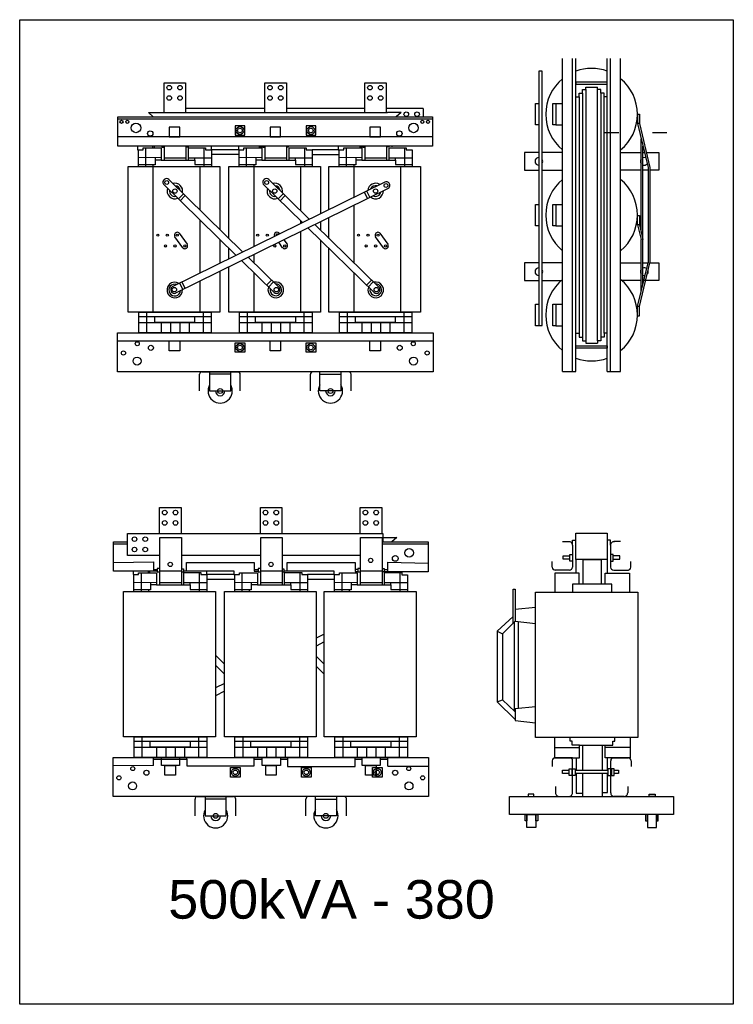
# Model space of a CAD drawing. Header units: millimetres. Extents: x 18098 to 54149, y 8095 to 18524.
# Tile 11 of 17: x 36333 to 39441, y 8822 to 13110. Entities that reach past the tile are written whole.
import ezdxf

# ---------------------------------------------------------------- set-up
doc = ezdxf.new("R2010")
doc.units = ezdxf.units.MM
for name, color, linetype in [('BOBINA', 2, 'Continuous'), ('CULATRA', 1, 'Continuous'), ('DETALHE', 3, 'Continuous'), ('L1', 1, 'Continuous'), ('L2', 2, 'Continuous')]:
    doc.layers.add(name, color=color, linetype=linetype)
doc.styles.get("Standard").update_dxf_attribs({"font": 'arial.ttf'})

msp = doc.modelspace()

# ---------------------------------------------------------------- linework, layer by layer
at = {"layer": 'BOBINA'}
for points in [[(37204.9, 12014.3), (37204.9, 11836.9), (36805.3, 11836.9), (36805.3, 12470.8), (37204.9, 12470.8), (37204.9, 12196.3)], [(37244.3, 12157.7), (37244.3, 12470.8), (37643.9, 12470.8), (37643.9, 12265.4)], [(37679.6, 12283), (37679.6, 12470.8), (38079.2, 12470.8), (38079.2, 11836.9), (37679.6, 11836.9), (37679.6, 12016.1)], [(37643.9, 12230.8), (37643.9, 12192.6)], [(37679.6, 12157.7), (37679.6, 12248.4)], [(37204.9, 12152.8), (37204.9, 12110.6)], [(37643.9, 12149.2), (37643.9, 12033.7)], [(37204.9, 12110.6), (37204.9, 12048.9)], [(37244.3, 12068.3), (37244.3, 12114.3)], [(37679.6, 12016.1), (37679.6, 12114.3)], [(37643.9, 12033.7), (37643.9, 11836.9), (37244.3, 11836.9), (37244.3, 12033.7)]]:
    msp.add_lwpolyline(points, dxfattribs=at)
for points in [[(36785.6, 10620.2), (37185.2, 10620.2), (37185.2, 9986.4), (36785.6, 9986.4)], [(37224.6, 10620.2), (37624.2, 10620.2), (37624.2, 9986.4), (37224.6, 9986.4)], [(37659.8, 10620.2), (38059.4, 10620.2), (38059.4, 9986.4), (37659.8, 9986.4)], [(38580.4, 10616.8), (39025.8, 10616.8), (39025.8, 9984.2), (38580.4, 9984.2)]]:
    msp.add_lwpolyline(points, close=True, dxfattribs=at)
at = {"layer": 'CULATRA'}
for p, q in [((36893.4, 12705.9), (36914.7, 12687.1)), ((37401.2, 12723.4), (37055.5, 12723.4)), ((37836.5, 12723.4), (37494.5, 12723.4)), ((38090.4, 12723.4), (37929.7, 12723.4)), ((37994.8, 12705.9), (37934.7, 12705.9)), ((37994.8, 12705.9), (37973.5, 12687.1)), ((38090.4, 12723.4), (38090.4, 12687.1)), ((36760.8, 12558.9), (36760.8, 12687.1)), ((36760.8, 12687.1), (38131.8, 12687.1)), ((36760.8, 12677.7), (38131.8, 12677.7)), ((38131.8, 12687.1), (38131.8, 12558.9)), ((38131.8, 12599.2), (36760.8, 12599.2)), ((38131.8, 12558.9), (36760.8, 12558.9)), ((36846.4, 12558.9), (36846.4, 12543.9)), ((36846.4, 12543.9), (36850.3, 12543.9)), ((36911.9, 12558.9), (36911.9, 12552.1)), ((36918.5, 12558.9), (36918.5, 12552.1)), ((36952, 12558.9), (36952, 12555.5)), ((36952, 12555.5), (36963.5, 12555.5)), ((37066.2, 12554.9), (37056.7, 12554.9)), ((37066.2, 12558.9), (37066.2, 12554.9)), ((37167.9, 12543.9), (37167.9, 12559.9)), ((37285.4, 12543.9), (37167.9, 12543.9)), ((37167.9, 12524.2), (37289.3, 12524.2)), ((37285.4, 12558.9), (37285.4, 12543.9)), ((37285.4, 12543.9), (37289.3, 12543.9)), ((37374.6, 12558.9), (37374.6, 12558)), ((37374.6, 12558), (37391, 12558)), ((37391, 12558.9), (37391, 12555.5)), ((37391, 12555.5), (37402.5, 12555.5)), ((37502.9, 12554.5), (37495.7, 12554.5)), ((37502.9, 12558.9), (37502.9, 12554.5)), ((37720.6, 12543.9), (37606.9, 12543.9)), ((37606.9, 12523.2), (37724.6, 12523.2)), ((37720.6, 12559.9), (37720.6, 12543.9)), ((37720.6, 12543.9), (37724.6, 12543.9)), ((37813.3, 12558.9), (37813.3, 12557.4)), ((37813.3, 12557.4), (37826.3, 12557.4)), ((37826.3, 12558.9), (37826.3, 12555.5)), ((37826.3, 12555.5), (37837.8, 12555.5)), ((37940.8, 12555.7), (37930.9, 12555.7)), ((37940.8, 12558.9), (37940.8, 12555.7)), ((37955.7, 12556), (37955.7, 12558.9)), ((36913.5, 12470.8), (36913.5, 11836.9)), ((37117.7, 12470.8), (37117.7, 12281.7)), ((37352.5, 12470.8), (37352.5, 12177.4)), ((37556.7, 12470.8), (37556.7, 12278)), ((37787.8, 12470.8), (37787.8, 12336.4)), ((37992, 12470.8), (37992, 11836.9)), ((36958.6, 12394.1), (37275.5, 12083.7)), ((36983.1, 12413.5), (37305, 12098.3)), ((37922.9, 12403), (36997.4, 11946.6)), ((37393.9, 12394.1), (37565, 12226.5)), ((37418.4, 12413.5), (37594.5, 12241)), ((37940.2, 12377), (37011.8, 11919.1)), ((37045.8, 12352.1), (37024.1, 12329.9)), ((37481.1, 12352.1), (37459.4, 12329.9)), ((37833.6, 12358.9), (37847.4, 12331.1)), ((37844.2, 12364.2), (37858, 12336.3)), ((37054.3, 12343.8), (37032.6, 12321.6)), ((37489.6, 12343.8), (37467.8, 12321.6)), ((37787.8, 12301.8), (37787.8, 12051.7)), ((37117.7, 12238.2), (37117.7, 12025.2)), ((37556.7, 12234.6), (37556.7, 12222.4)), ((37027.9, 12180.3), (37062.3, 12131.9)), ((37463.1, 12180.3), (37465.3, 12177.3)), ((37556.7, 12187.8), (37556.7, 12028.9)), ((37588.5, 12203.5), (37876.4, 11921.4)), ((37618, 12218), (37898.6, 11943.1)), ((37902.1, 12180.3), (37936.6, 12131.9)), ((37043, 12116.9), (37009.1, 12164.7)), ((37352.5, 12177.4), (37352.5, 12121.7)), ((37478.2, 12116.9), (37461.3, 12140.8)), ((37483.5, 12151.7), (37497.6, 12131.9)), ((37917.2, 12116.9), (37883.3, 12164.7)), ((37299, 12060.7), (37441.2, 11921.4)), ((37328.5, 12075.2), (37463.3, 11943.1)), ((37331.5, 12076.7), (37331.5, 12072.3)), ((37352.5, 12087.1), (37352.5, 12051.7)), ((37117.7, 12025.2), (37117.7, 12005.9)), ((37352.5, 12008.3), (37352.5, 11836.9)), ((37556.7, 12028.9), (37556.7, 11836.9)), ((37787.8, 12008.3), (37787.8, 11962.7)), ((37039.5, 11967.6), (37053.4, 11939.8)), ((37117.7, 11971.3), (37117.7, 11836.9)), ((37429.7, 11976.1), (37408, 11953.9)), ((37438, 11968), (37416.2, 11945.8)), ((37865, 11976.1), (37843.3, 11953.9)), ((37873.2, 11968), (37851.5, 11945.8)), ((37029.2, 11962.4), (37043.1, 11934.6)), ((37787.8, 11962.7), (37787.8, 11836.9)), ((36759.4, 11710.9), (38133.3, 11710.9)), ((37160.4, 11577), (37160.4, 11493.1)), ((37252, 11565.5), (37160.4, 11565.5)), ((37252, 11493.1), (37252, 11577)), ((37640.8, 11493.1), (37640.8, 11577)), ((37640.8, 11565.5), (37732.3, 11565.5)), ((37732.3, 11577), (37732.3, 11493.1)), ((37160.4, 11493.1), (37252, 11493.1)), ((37732.3, 11493.1), (37640.8, 11493.1)), ((37915, 10872.9), (37915, 10836.6)), ((37915, 10855.4), (37975, 10855.4)), ((37975, 10855.4), (37953.8, 10836.6)), ((36741.1, 10708.4), (36741.1, 10836.6)), ((36741.1, 10836.6), (36802.3, 10836.6)), ((36741.1, 10827.2), (36802.3, 10827.2)), ((37911.2, 10836.6), (38112.1, 10836.6)), ((37911.2, 10827.2), (38112.1, 10827.2)), ((38112.1, 10836.6), (38112.1, 10705.4)), ((37037, 10778), (37382.8, 10778)), ((37475.9, 10778), (37818, 10778)), ((36741.1, 10745.6), (36915.6, 10748.6)), ((36915.6, 10748.6), (36915.6, 10708.4)), ((37059.5, 10709.4), (37059.5, 10745.6)), ((37059.5, 10745.6), (37354.9, 10745.6)), ((37354.9, 10745.6), (37354.9, 10707.5)), ((37498.7, 10709.4), (37498.7, 10745.3)), ((37498.7, 10745.3), (37793.6, 10745.3)), ((37793.6, 10745.3), (37793.6, 10706.9)), ((37935.9, 10705.4), (37935.9, 10746.8)), ((37935.9, 10746.8), (38112.1, 10742.6)), ((36932.3, 10708.4), (36741.1, 10708.4)), ((36826.7, 10708.4), (36826.7, 10693.4)), ((36826.7, 10693.4), (36830.6, 10693.4)), ((36892.2, 10708.4), (36892.2, 10701.6)), ((36898.8, 10708.4), (36898.8, 10701.6)), ((36915.6, 10715.1), (36932.3, 10715.1)), ((36943.8, 10720.1), (36932.3, 10720.1)), ((36932.3, 10720.1), (36932.3, 10704.9)), ((36932.3, 10704.9), (36943.8, 10704.9)), ((37037, 10718.8), (37046.5, 10718.8)), ((37046.5, 10704.4), (37037, 10704.4)), ((37046.5, 10718.8), (37046.5, 10704.4)), ((37046.5, 10709.4), (37265.6, 10709.4)), ((37148.2, 10693.4), (37148.2, 10709.4)), ((37265.6, 10693.4), (37148.2, 10693.4)), ((37265.6, 10709.4), (37265.6, 10693.4)), ((37265.6, 10693.4), (37269.6, 10693.4)), ((37354.9, 10715), (37371.3, 10715)), ((37354.9, 10707.5), (37371.3, 10707.5)), ((37382.8, 10720.1), (37371.3, 10720.1)), ((37371.3, 10720.1), (37371.3, 10704.9)), ((37371.3, 10704.9), (37382.8, 10704.9)), ((37475.9, 10718.2), (37483.2, 10718.2)), ((37483.2, 10704), (37475.9, 10704)), ((37483.2, 10718.2), (37483.2, 10704)), ((37483.2, 10709.4), (37700.9, 10709.4)), ((37700.9, 10693.4), (37587.2, 10693.4)), ((37700.9, 10709.4), (37700.9, 10693.4)), ((37700.9, 10693.4), (37704.9, 10693.4)), ((37806.5, 10715.6), (37793.6, 10715.6)), ((37793.6, 10706.9), (37806.5, 10706.9)), ((37818, 10720.1), (37806.5, 10720.1)), ((37806.5, 10720.1), (37806.5, 10704.9)), ((37806.5, 10704.9), (37818, 10704.9)), ((37911.2, 10719.7), (37921.1, 10719.7)), ((37921.1, 10705.2), (37911.2, 10705.2)), ((37921.1, 10719.7), (37921.1, 10705.2)), ((37921.1, 10715.2), (37935.9, 10715.2)), ((38112.1, 10705.4), (37921.8, 10705.4)), ((37148.2, 10673.7), (37269.6, 10673.7)), ((37587.2, 10672.7), (37704.9, 10672.7)), ((38663.1, 9984.2), (38663.1, 9895.1)), ((38730.8, 9968.5), (38730.8, 9984.2)), ((38739.6, 9968.5), (38730.8, 9968.5)), ((38739.6, 9949.9), (38739.6, 9968.5)), ((38771.9, 9949.9), (38739.6, 9949.9)), ((38771.9, 9895.1), (38771.9, 9949.9)), ((38771.9, 9949.9), (38883.6, 9949.9)), ((38784.8, 9949.9), (38784.8, 9840.9)), ((38870.4, 9949.9), (38870.4, 9840.9)), ((38883.6, 9895.1), (38883.6, 9949.9)), ((38883.6, 9949.9), (38915.9, 9949.9)), ((38915.9, 9949.9), (38915.9, 9968.5)), ((38915.9, 9968.5), (38924.7, 9968.5)), ((38924.7, 9968.5), (38924.7, 9984.2)), ((38992.4, 9984.2), (38992.4, 9895.1)), ((38663.1, 9939.6), (38771.9, 9939.6)), ((38992.4, 9939.6), (38883.6, 9939.6)), ((36916.3, 9862), (36916.3, 9896.3)), ((36916.3, 9888.7), (36950.4, 9888.7)), ((36950.4, 9888.7), (37061, 9888.7)), ((37061, 9888.7), (37061, 9896.3)), ((37061, 9888.7), (37061, 9860.9)), ((37354.1, 9860.9), (37354.1, 9896.3)), ((37354.1, 9889), (37389.4, 9889)), ((37468.4, 9889.4), (37500.1, 9889.4)), ((37500.1, 9896.3), (37500.1, 9857.8)), ((37794.2, 9857.8), (37794.2, 9896.3)), ((37794.2, 9888.8), (37824.7, 9888.8)), ((37903.7, 9889.6), (37936.2, 9889.6)), ((37936.2, 9859.4), (37936.2, 9896.3)), ((38756.2, 9895.1), (38756.2, 9840.9)), ((38893.9, 9840.9), (38893.9, 9895.1)), ((36916.3, 9862), (36739.7, 9860.4)), ((37061, 9860.9), (37354.1, 9860.9)), ((37500.1, 9857.8), (37794.2, 9857.8)), ((37936.2, 9859.4), (38113.6, 9859.4)), ((38756.2, 9826.6), (38756.2, 9741.6)), ((38784.8, 9826.6), (38784.8, 9726.8)), ((38870.4, 9826.6), (38870.4, 9726.8)), ((38893.9, 9743.9), (38893.9, 9826.6)), ((38756.2, 9741.6), (38784.8, 9741.6)), ((38870.4, 9743.9), (38893.9, 9743.9)), ((37140.7, 9726.4), (37140.7, 9642.6)), ((37232.3, 9715), (37140.7, 9715)), ((37232.3, 9642.6), (37232.3, 9726.4)), ((37621.1, 9642.6), (37621.1, 9726.4)), ((37621.1, 9715), (37712.6, 9715)), ((37712.6, 9726.4), (37712.6, 9642.6)), ((37140.7, 9642.6), (37232.3, 9642.6)), ((37712.6, 9642.6), (37621.1, 9642.6))]:
    msp.add_line(p, q, dxfattribs=at)
for points in [[(37271.1, 12607), (37313.3, 12607), (37313.3, 12648.3), (37271.1, 12648.3)], [(37580.1, 12607), (37622.3, 12607), (37622.3, 12648.3), (37580.1, 12648.3)], [(36759.4, 11746.9), (38133.3, 11746.9), (38133.3, 11577), (36759.4, 11577)], [(37271.1, 11703), (37313.3, 11703), (37313.3, 11661.8), (37271.1, 11661.8)], [(37580.1, 11703), (37622.3, 11703), (37622.3, 11661.8), (37580.1, 11661.8)], [(36739.7, 9896.3), (38113.6, 9896.3), (38113.6, 9726.4), (36739.7, 9726.4)], [(37251.4, 9852.5), (37293.6, 9852.5), (37293.6, 9811.3), (37251.4, 9811.3)], [(37560.4, 9852.5), (37602.6, 9852.5), (37602.6, 9811.3), (37560.4, 9811.3)], [(37869.3, 9852.5), (37911.5, 9852.5), (37911.5, 9811.3), (37869.3, 9811.3)], [(38547.1, 9726.8), (38573.1, 9726.8), (38573.1, 9736.5), (38547.1, 9736.5)], [(39101.5, 9726.8), (39075.6, 9726.8), (39075.6, 9736.5), (39101.5, 9736.5)], [(38467.2, 9726.8), (39181.4, 9726.8), (39181.4, 9648.9), (38467.2, 9648.9)], [(38534.1, 9648.9), (38542.2, 9648.9), (38542.2, 9620.3), (38534.1, 9620.3)], [(38542.2, 9648.9), (38581.6, 9648.9), (38581.6, 9591.7), (38542.2, 9591.7)], [(38581.6, 9648.9), (38589.7, 9648.9), (38589.7, 9620.3), (38581.6, 9620.3)], [(39067, 9648.9), (39059, 9648.9), (39059, 9620.3), (39067, 9620.3)], [(39106.5, 9648.9), (39067, 9648.9), (39067, 9591.7), (39106.5, 9591.7)], [(39114.5, 9648.9), (39106.5, 9648.9), (39106.5, 9620.3), (39114.5, 9620.3)]]:
    msp.add_lwpolyline(points, close=True, dxfattribs=at)
for points in [[(38594.3, 12532), (38531.9, 12532), (38531.9, 12454.2), (38594.3, 12454.2)], [(38698, 12532), (38609.2, 12532)], [(38950.2, 12532), (39039.5, 12532)], [(39047.9, 12532), (39054.3, 12532)], [(39062.6, 12532), (39116.4, 12532), (39116.4, 12454.2), (39078.5, 12454.2)], [(38609.2, 12454.2), (38698, 12454.2)], [(39039.5, 12454.2), (38950.2, 12454.2)], [(39070.1, 12454.2), (39047.9, 12454.2)], [(38594.3, 12051.7), (38531.9, 12051.7), (38531.9, 11973.8), (38594.3, 11973.8)], [(38698, 12051.7), (38609.2, 12051.7)], [(38950.2, 12051.7), (39039.5, 12051.7)], [(39047.9, 12051.7), (39070.1, 12051.7)], [(39078.5, 12051.7), (39116.4, 12051.7), (39116.4, 11973.8), (39047.9, 11973.8)], [(38609.2, 11973.8), (38698, 11973.8)], [(39039.5, 11973.8), (38950.2, 11973.8)]]:
    msp.add_lwpolyline(points, dxfattribs=at)
for centre, radius in [((36776.5, 12665.3), 6.69), ((36801.6, 12665.3), 6.69), ((36839.5, 12638.5), 20.6), ((38048.6, 12638.5), 20.6), ((38086.6, 12665.3), 6.69), ((38111.7, 12665.3), 6.69), ((36901.5, 12614.5), 11.6), ((37292.2, 12627.6), 17), ((37292.2, 12627.6), 9.86), ((37601.2, 12627.6), 17), ((37601.2, 12627.6), 9.86), ((37986.7, 12614.5), 11.6), ((36973.3, 12401), 8.38), ((37408.6, 12401), 8.38), ((37928.4, 12388.1), 8.38), ((37008.8, 12363.8), 9.34), ((37444.1, 12363.8), 9.34), ((37883.1, 12363.8), 9.34), ((36934.6, 12171.8), 4.8), ((36975.9, 12171.8), 4.8), ((37019.1, 12171.8), 4.8), ((37369.9, 12171.8), 4.8), ((37411.2, 12171.8), 4.8), ((37808.9, 12171.8), 4.8), ((37850.2, 12171.8), 4.8), ((37893.3, 12171.8), 4.8), ((36967.9, 12124.8), 4.8), ((37009.2, 12124.8), 4.8), ((37052.3, 12124.8), 4.8), ((37444.5, 12124.8), 4.8), ((37487.6, 12124.8), 4.8), ((37842.2, 12124.8), 4.8), ((37883.5, 12124.8), 4.8), ((37926.6, 12124.8), 4.8), ((37006.6, 11934.4), 9.63), ((37450.8, 11934.4), 9.63), ((37886.1, 11934.4), 9.63), ((36845.2, 11698.8), 8.68), ((38047.5, 11698.8), 8.68), ((36784.8, 11658.6), 9.14), ((36904.6, 11681), 11), ((37292.2, 11682.4), 17), ((37292.2, 11682.4), 9.86), ((37601.2, 11682.4), 17), ((37601.2, 11682.4), 9.86), ((37988.1, 11681), 11), ((38107.9, 11658.6), 9.14), ((36844.3, 11623.4), 17.4), ((38048.5, 11623.4), 17.4), ((37206.2, 11493.1), 10.8), ((37686.5, 11493.1), 10.8), ((37861.7, 10755.1), 9.28), ((37969.1, 10763.8), 12.7), ((38029.9, 10787.6), 18.7), ((36988.6, 10737.7), 9.28), ((37427.6, 10737.7), 9.28), ((36825.5, 9848.3), 8.68), ((36884.9, 9830.5), 11), ((37272.5, 9831.9), 17), ((37272.5, 9831.9), 9.86), ((37581.5, 9831.9), 17), ((37581.5, 9831.9), 9.86), ((37890.4, 9831.9), 17), ((37890.4, 9831.9), 9.86), ((37968.4, 9830.5), 11), ((38027.8, 9848.3), 8.68), ((36765.1, 9808.1), 9.14), ((36824.6, 9772.9), 17.4), ((38028.7, 9772.9), 17.4), ((38088.2, 9808.1), 9.14), ((37186.5, 9642.6), 10.8), ((37666.8, 9642.6), 10.8)]:
    msp.add_circle(centre, radius, dxfattribs=at)
for centre, radius, start, end in [((36972.3, 12402), 15.8, 46.642, 210.024), ((37008.8, 12363.8), 33.9, 346.7722, 104.4167), ((37008.8, 12363.8), 33.9, 346.7722, 104.4167), ((37407.6, 12402), 15.8, 46.642, 210.024), ((37444.1, 12363.8), 33.9, 346.7722, 104.4167), ((37444.1, 12363.8), 33.9, 346.7722, 104.4167), ((37883.1, 12363.8), 33.9, 57.4747, 175.1192), ((37883.1, 12363.8), 33.9, 57.4747, 175.1192), ((37929.7, 12388.7), 15.8, 311.8674, 115.2494), ((37008.8, 12363.8), 33.9, 159.0021, 292.1868), ((37008.8, 12363.8), 33.9, 159.0021, 292.1868), ((37008.8, 12363.8), 23.4, 170.7808, 280.4081), ((37008.8, 12363.8), 23.4, 4.2638, 86.9251), ((37444.1, 12363.8), 33.9, 159.0021, 292.1868), ((37444.1, 12363.8), 33.9, 159.0021, 292.1868), ((37444.1, 12363.8), 23.4, 170.7808, 280.4081), ((37444.1, 12363.8), 23.4, 4.2638, 86.9251), ((37883.1, 12363.8), 33.9, 229.7046, 2.8893), ((37883.1, 12363.8), 33.9, 229.7046, 2.8893), ((37883.1, 12363.8), 23.4, 74.9663, 157.6276), ((37883.1, 12363.8), 23.4, 241.4833, 351.1106), ((37019.1, 12171.8), 12.3, 26.9095, 215.3387), ((37454.3, 12171.8), 12.3, 26.9095, 205.7743), ((37893.3, 12171.8), 12.3, 26.9095, 215.3387), ((37454.3, 12171.8), 4.8, 27.4774, 205.0295), ((37052.3, 12124.8), 12.3, 210.637, 35.4323), ((37487.6, 12124.8), 12.3, 210.637, 35.4323), ((37926.6, 12124.8), 12.3, 210.637, 35.4323), ((37008.4, 11932.7), 34.2, 56.8542, 2.7277), ((37448.6, 11933.4), 34.2, 159.3603, 105.2339), ((37883.9, 11933.4), 34.2, 159.3603, 105.2339), ((37008.4, 11932.7), 25.5, 69.111, 353.8189), ((37006.3, 11933.7), 15.6, 124.871, 290.4644), ((37448.6, 11933.4), 25.5, 168.2691, 92.9771), ((37450.9, 11933.7), 15.6, 231.6236, 37.217), ((37883.9, 11933.4), 25.5, 168.2691, 92.9771), ((37886.2, 11933.7), 15.6, 231.6236, 37.217), ((37206.2, 11493.1), 52.8, 150.1435, 29.8565), ((37206.2, 11493.1), 20.8, 180, 0), ((37686.5, 11493.1), 52.8, 150.1435, 29.8565), ((37686.5, 11493.1), 20.8, 180, 0), ((37186.5, 9642.6), 52.8, 150.1435, 29.8565), ((37666.8, 9642.6), 52.8, 150.1435, 29.8565), ((37186.5, 9642.6), 20.8, 180, 0), ((37666.8, 9642.6), 20.8, 180, 0)]:
    msp.add_arc(centre, radius, start, end, dxfattribs=at)
at = {"layer": 'DETALHE'}
for p, q in [((37116.3, 11493.8), (37116.3, 11565.6)), ((37125.6, 11577), (37284.2, 11577)), ((37293.5, 11493.8), (37293.5, 11565.6)), ((37599.2, 11493.8), (37599.2, 11565.6)), ((37767.1, 11577), (37608.5, 11577)), ((37776.4, 11493.8), (37776.4, 11565.6)), ((38698, 10836.7), (38726.6, 10836.7)), ((38741.5, 10820.9), (38741.5, 10725.4)), ((38906.7, 10820.9), (38906.7, 10725.4)), ((38950.2, 10836.7), (38921.6, 10836.7)), ((38652.8, 10725.4), (38652.8, 10750.6)), ((38995.4, 10725.4), (38995.4, 10750.6)), ((38727.2, 10712.9), (38663.1, 10712.9)), ((38921, 10712.9), (38985.1, 10712.9)), ((38652.8, 9882.5), (38652.8, 9857.4)), ((38663.1, 9895.1), (38771.9, 9895.1)), ((38741.5, 9895.1), (38663.1, 9895.1)), ((38741.5, 9742.6), (38741.5, 9882.5)), ((38992.4, 9895.1), (38883.6, 9895.1)), ((38985.5, 9895.1), (38883.6, 9895.1)), ((38907.2, 9895.1), (38985.5, 9895.1)), ((38907.2, 9742.6), (38907.2, 9882.5)), ((38995.8, 9882.5), (38995.8, 9857.4)), ((38667.2, 9770.5), (38667.2, 9742.6)), ((38981.5, 9770.5), (38981.5, 9742.6)), ((37096.6, 9643.3), (37096.6, 9715.1)), ((37105.9, 9726.4), (37264.5, 9726.4)), ((37273.8, 9643.3), (37273.8, 9715.1)), ((37579.5, 9643.3), (37579.5, 9715.1)), ((37747.4, 9726.4), (37588.8, 9726.4)), ((37756.7, 9643.3), (37756.7, 9715.1)), ((38682.1, 9726.8), (38726.6, 9726.8)), ((38966.6, 9726.8), (38922.1, 9726.8))]:
    msp.add_line(p, q, dxfattribs=at)
for centre, radius, start, end in [((37127.8, 11565.6), 11.5, 101.207, 180), ((37282, 11565.6), 11.5, 0, 78.793), ((37610.8, 11565.6), 11.5, 101.207, 180), ((37764.9, 11565.6), 11.5, 0, 78.793), ((38725.6, 10820.9), 15.8, 0, 93.3125), ((38922.6, 10820.9), 15.8, 86.6875, 180), ((38665.5, 10725.4), 12.6, 180, 277.5762), ((38727.2, 10727.3), 14.4, 269.8365, 352.5873), ((38921, 10727.3), 14.4, 187.4127, 270.1635), ((38982.7, 10725.4), 12.6, 262.4238, 0), ((38665.5, 9882.5), 12.6, 82.4238, 180), ((38728.8, 9882.5), 12.6, 0, 97.5762), ((38919.8, 9882.5), 12.6, 82.4238, 180), ((38983.2, 9882.5), 12.6, 0, 97.5762), ((38683, 9742.6), 15.8, 180, 273.3125), ((38725.6, 9742.6), 15.8, 266.6875, 0), ((38923, 9742.6), 15.8, 180, 273.3125), ((38965.7, 9742.6), 15.8, 266.6875, 0), ((37108.1, 9715.1), 11.5, 101.207, 180), ((37262.3, 9715.1), 11.5, 0, 78.793), ((37591.1, 9715.1), 11.5, 101.207, 180), ((37745.2, 9715.1), 11.5, 0, 78.793)]:
    msp.add_arc(centre, radius, start, end, dxfattribs=at)
at = {"layer": 'L1'}
for p, q in [((38698, 11577.8), (38698, 12940.4)), ((38741.5, 11577.8), (38741.5, 12940.4)), ((38755.8, 11577.8), (38755.8, 12940.4)), ((38892.4, 11577.8), (38892.4, 12940.4)), ((38906.7, 11577.8), (38906.7, 12940.4)), ((38950.2, 11577.8), (38950.2, 12940.4)), ((36962.2, 12705.9), (36962.2, 12835.3)), ((36962.2, 12835.3), (37055.5, 12835.3)), ((37055.5, 12835.3), (37055.5, 12705.9)), ((37401.2, 12705.9), (37401.2, 12835.3)), ((37401.2, 12835.3), (37494.5, 12835.3)), ((37494.5, 12835.3), (37494.5, 12705.9)), ((37836.5, 12705.9), (37836.5, 12835.3)), ((37836.5, 12835.3), (37929.7, 12835.3)), ((37929.7, 12835.3), (37929.7, 12705.9)), ((38769.6, 12773.8), (38769.6, 12790.2)), ((38769.6, 12790.2), (38784.3, 12790.2)), ((38784.3, 12790.2), (38784.3, 12806.5)), ((38784.3, 12806.5), (38799, 12806.5)), ((38784.3, 12790.2), (38784.3, 11728)), ((38799, 12806.5), (38799, 12816.8)), ((38799, 12816.8), (38849.2, 12816.8)), ((38799, 12806.5), (38799, 11711.6)), ((38849.2, 12806.5), (38849.2, 12816.8)), ((38863.9, 12806.5), (38849.2, 12806.5)), ((38849.2, 11711.6), (38849.2, 12806.5)), ((38863.9, 12790.2), (38863.9, 12806.5)), ((38878.6, 12790.2), (38863.9, 12790.2)), ((38863.9, 12790.2), (38863.9, 11728)), ((38878.6, 12773.8), (38878.6, 12790.2)), ((38668.7, 12744.6), (38698, 12744.6)), ((38755.5, 12773.8), (38769.6, 12773.8)), ((38769.6, 12773.8), (38769.6, 11744.4)), ((38892.7, 12773.8), (38878.6, 12773.8)), ((38878.6, 11744.4), (38878.6, 12773.8)), ((36893.4, 12705.9), (37934.7, 12705.9)), ((39023.9, 12698), (39023.9, 12657.8)), ((39023.9, 12698), (39032.2, 12698)), ((39032.2, 12698), (39032.2, 12657.8)), ((38668.7, 12651.5), (38698, 12651.5)), ((39023.9, 12657.8), (39070.1, 12466.6)), ((39032.2, 12657.8), (39023.9, 12657.8)), ((39032.2, 12657.8), (39078.5, 12466.4)), ((38880.4, 12619.1), (38942.6, 12619.1)), ((39089.8, 12619.1), (39152.1, 12619.1)), ((39039.5, 12187.1), (39039.5, 12591.7)), ((36850.3, 12470.8), (36850.3, 12543.9)), ((36850.3, 12543.9), (36870.8, 12543.9)), ((36870.8, 12543.9), (36870.8, 12552.1)), ((36870.8, 12552.1), (36949.1, 12552.1)), ((36870.8, 12543.9), (36870.8, 12543.9)), ((36881.1, 12552.1), (36881.1, 12470.8)), ((36949.1, 12552.1), (36949.1, 12543.9)), ((36949.1, 12543.9), (36949.1, 12498.8)), ((36963.5, 12498.8), (36963.5, 12558.9)), ((37056.7, 12558.9), (37056.7, 12498.8)), ((37067.8, 12498.8), (37067.8, 12552.5)), ((37067.8, 12552.5), (37142.2, 12552.5)), ((37134.6, 12552.5), (37134.6, 12470.8)), ((37142.2, 12552.5), (37142.2, 12543.9)), ((37142.2, 12543.9), (37167.9, 12543.9)), ((37167.9, 12543.9), (37167.9, 12470.8)), ((37289.3, 12470.8), (37289.3, 12543.9)), ((37289.3, 12543.9), (37309.8, 12543.9)), ((37309.8, 12543.9), (37309.8, 12552.1)), ((37309.8, 12552.1), (37388.1, 12552.1)), ((37309.8, 12543.9), (37309.8, 12543.9)), ((37320, 12552.1), (37320, 12470.8)), ((37388.1, 12552.1), (37388.1, 12543.9)), ((37388.1, 12543.9), (37388.1, 12498.8)), ((37402.5, 12498.8), (37402.5, 12558.9)), ((37495.7, 12558.9), (37495.7, 12498.8)), ((37506.8, 12495.7), (37506.8, 12552.5)), ((37506.8, 12552.5), (37581.2, 12552.5)), ((37573.6, 12552.5), (37573.6, 12470.8)), ((37581.2, 12552.5), (37581.2, 12543.9)), ((37581.2, 12543.9), (37606.9, 12543.9)), ((37606.9, 12543.9), (37606.9, 12470.8)), ((37724.6, 12470.8), (37724.6, 12543.9)), ((37724.6, 12543.9), (37745.1, 12543.9)), ((37745.1, 12543.9), (37745.1, 12552.1)), ((37745.1, 12552.1), (37823.4, 12552.1)), ((37745.1, 12543.9), (37745.1, 12543.9)), ((37755.3, 12552.1), (37755.3, 12470.8)), ((37823.4, 12552.1), (37823.4, 12543.9)), ((37823.4, 12543.9), (37823.4, 12498.8)), ((37837.8, 12498.8), (37837.8, 12558.9)), ((37930.9, 12558.9), (37930.9, 12498.8)), ((37942.1, 12495.7), (37942.1, 12552.5)), ((37942.1, 12552.5), (38016.5, 12552.5)), ((38008.9, 12552.5), (38008.9, 12470.8)), ((38016.5, 12552.5), (38016.5, 12543.1)), ((38016.5, 12543.1), (38042.2, 12543.1)), ((38042.2, 12543.1), (38042.2, 12470.8)), ((39047.9, 12152.5), (39047.9, 12558.6)), ((36850.3, 12509.2), (36949.1, 12510.8)), ((36922.5, 12510.4), (36922.5, 12477.3)), ((36949.1, 12498.8), (36922.5, 12498.8)), ((36949.1, 12498.8), (37095.5, 12498.8)), ((36963.5, 12509), (37056.7, 12509)), ((37067.8, 12509.1), (37167.9, 12509.1)), ((37095.5, 12498.8), (37095.5, 12509.1)), ((37095.5, 12498.8), (37095.5, 12479)), ((37289.3, 12509.2), (37388.1, 12510.8)), ((37361.5, 12510.4), (37361.5, 12477.3)), ((37388.1, 12498.8), (37361.5, 12498.8)), ((37388.1, 12498.8), (37534.5, 12498.8)), ((37402.5, 12509), (37495.7, 12509)), ((37506.8, 12509.1), (37606.9, 12509.1)), ((37534.5, 12498.8), (37534.5, 12509.1)), ((37534.5, 12498.8), (37534.5, 12479)), ((37724.6, 12509.2), (37823.4, 12510.8)), ((37796.8, 12510.4), (37796.8, 12477.3)), ((37823.4, 12498.8), (37796.8, 12498.8)), ((37823.4, 12498.8), (37969.7, 12498.8)), ((37837.8, 12509), (37930.9, 12509)), ((37942.1, 12509.1), (38042.2, 12509.1)), ((37969.7, 12498.8), (37969.7, 12509.1)), ((37969.7, 12498.8), (37969.7, 12479)), ((36922.5, 12477.3), (36850.3, 12477.3)), ((36913.5, 12477.3), (36913.5, 12470.8)), ((37095.5, 12479), (37167.9, 12479)), ((37361.5, 12477.3), (37289.3, 12477.3)), ((37352.5, 12477.3), (37352.5, 12470.8)), ((37534.5, 12479), (37606.9, 12479)), ((37796.8, 12477.3), (37724.6, 12477.3)), ((37787.8, 12477.3), (37787.8, 12470.8)), ((37969.7, 12479), (38042.2, 12479)), ((39070.1, 12466.6), (39070.1, 12051.5)), ((39078.5, 12466.4), (39078.5, 12051.8)), ((38668.7, 12305.7), (38698, 12305.7)), ((39023.9, 12217.3), (39023.9, 12257.5)), ((39023.9, 12257.5), (39032.2, 12257.5)), ((39032.2, 12257.5), (39032.2, 12217.3)), ((38668.7, 12212.5), (38698, 12212.5)), ((39023.9, 12217.3), (39039.5, 12152.7)), ((39032.2, 12217.3), (39023.9, 12217.3)), ((39032.2, 12217.3), (39047.9, 12152.5)), ((39039.5, 11924.9), (39039.5, 12152.7)), ((39047.9, 11959.5), (39047.9, 12152.5)), ((39023.9, 11860.3), (39070.1, 12051.5)), ((39032.2, 11860.3), (39078.5, 12051.8)), ((38668.7, 11870.4), (38698, 11870.4)), ((39023.9, 11820.1), (39023.9, 11860.3)), ((39032.2, 11860.3), (39023.9, 11860.3)), ((39032.2, 11820.1), (39032.2, 11860.3)), ((36851.2, 11818.1), (37167.5, 11818.1)), ((37290.2, 11818.1), (37606.5, 11818.1)), ((37725.5, 11818.1), (38041.7, 11818.1)), ((39023.9, 11820.1), (39032.2, 11820.1)), ((36851.2, 11791.9), (37167.5, 11791.9)), ((36948.8, 11791.9), (36948.8, 11746.9)), ((36989.4, 11791.9), (36989.4, 11746.9)), ((37029.9, 11791.9), (37029.9, 11746.9)), ((37070.5, 11791.9), (37070.5, 11746.9)), ((37290.2, 11791.9), (37606.5, 11791.9)), ((37387.8, 11791.9), (37387.8, 11746.9)), ((37428.3, 11791.9), (37428.3, 11746.9)), ((37468.9, 11791.9), (37468.9, 11746.9)), ((37509.5, 11791.9), (37509.5, 11746.9)), ((37725.5, 11791.9), (38041.7, 11791.9)), ((37823, 11791.9), (37823, 11746.9)), ((37863.6, 11791.9), (37863.6, 11746.9)), ((37904.2, 11791.9), (37904.2, 11746.9)), ((37944.8, 11791.9), (37944.8, 11746.9)), ((38668.7, 11777.2), (38698, 11777.2)), ((38755.5, 11744.4), (38769.6, 11744.4)), ((38769.6, 11744.4), (38769.6, 11728)), ((38769.6, 11728), (38784.3, 11728)), ((38784.3, 11728), (38784.3, 11711.6)), ((38784.3, 11711.6), (38799, 11711.6)), ((38799, 11711.6), (38799, 11701.3)), ((38849.2, 11711.6), (38849.2, 11701.3)), ((38863.9, 11711.6), (38849.2, 11711.6)), ((38878.6, 11728), (38863.9, 11728)), ((38863.9, 11728), (38863.9, 11711.6)), ((38892.7, 11744.4), (38878.6, 11744.4)), ((38878.6, 11744.4), (38878.6, 11728)), ((38799, 11701.3), (38849.2, 11701.3)), ((38698, 11577.8), (38755.8, 11577.8)), ((38892.4, 11577.8), (38950.2, 11577.8)), ((36942.5, 10872.9), (36942.5, 10984.8)), ((36942.5, 10984.8), (37035.8, 10984.8)), ((37035.8, 10984.8), (37035.8, 10872.9)), ((37381.5, 10872.9), (37381.5, 10984.8)), ((37381.5, 10984.8), (37474.8, 10984.8)), ((37474.8, 10984.8), (37474.8, 10872.9)), ((37816.7, 10872.9), (37816.7, 10984.8)), ((37816.7, 10984.8), (37910, 10984.8)), ((37910, 10984.8), (37910, 10872.9)), ((36802.3, 10777.1), (36802.3, 10872.9)), ((36802.3, 10872.9), (37915, 10872.9)), ((36943.8, 10648.3), (36943.8, 10855.4)), ((36943.8, 10855.4), (37037, 10855.4)), ((37037, 10855.4), (37037, 10648.3)), ((37382.8, 10648.3), (37382.8, 10855.4)), ((37382.8, 10855.4), (37475.9, 10855.4)), ((37475.9, 10855.4), (37475.9, 10648.3)), ((37818, 10648.3), (37818, 10855.4)), ((37818, 10855.4), (37911.2, 10855.4)), ((37911.2, 10855.4), (37911.2, 10648.3)), ((38741.5, 10820.9), (38741.5, 10843)), ((38741.5, 10843), (38755.8, 10843)), ((38906.7, 10843), (38892.4, 10843)), ((38906.7, 10820.9), (38906.7, 10843)), ((36943.8, 10777.1), (36802.3, 10777.1)), ((38755.8, 10758.5), (38755.8, 10700.2)), ((38892.4, 10758.5), (38892.4, 10700.2)), ((36830.6, 10620.2), (36830.6, 10693.4)), ((36830.6, 10693.4), (36851.1, 10693.4)), ((36851.1, 10693.4), (36851.1, 10701.6)), ((36851.1, 10701.6), (36929.4, 10701.6)), ((36851.1, 10693.4), (36851.1, 10693.4)), ((36861.4, 10701.6), (36861.4, 10620.2)), ((36929.4, 10701.6), (36929.4, 10693.4)), ((36929.4, 10693.4), (36929.4, 10648.3)), ((36943.8, 10709.4), (37037, 10709.4)), ((37048.1, 10648.3), (37048.1, 10702)), ((37048.1, 10702), (37122.5, 10702)), ((37114.9, 10702), (37114.9, 10620.2)), ((37122.5, 10702), (37122.5, 10693.4)), ((37122.5, 10693.4), (37148.2, 10693.4)), ((37148.2, 10693.4), (37148.2, 10620.2)), ((37269.6, 10620.2), (37269.6, 10693.4)), ((37269.6, 10693.4), (37290.1, 10693.4)), ((37290.1, 10693.4), (37290.1, 10701.6)), ((37290.1, 10701.6), (37368.4, 10701.6)), ((37290.1, 10693.4), (37290.1, 10693.4)), ((37300.3, 10701.6), (37300.3, 10620.2)), ((37368.4, 10701.6), (37368.4, 10693.4)), ((37368.4, 10693.4), (37368.4, 10648.3)), ((37382.8, 10709.4), (37475.9, 10709.4)), ((37487.1, 10645.2), (37487.1, 10702)), ((37487.1, 10702), (37561.5, 10702)), ((37553.9, 10702), (37553.9, 10620.2)), ((37561.5, 10702), (37561.5, 10693.4)), ((37561.5, 10693.4), (37587.2, 10693.4)), ((37587.2, 10693.4), (37587.2, 10620.2)), ((37704.9, 10620.2), (37704.9, 10693.4)), ((37704.9, 10693.4), (37725.4, 10693.4)), ((37725.4, 10693.4), (37725.4, 10701.6)), ((37725.4, 10701.6), (37803.6, 10701.6)), ((37725.4, 10693.4), (37725.4, 10693.4)), ((37735.6, 10701.6), (37735.6, 10620.2)), ((37803.6, 10701.6), (37803.6, 10693.4)), ((37803.6, 10693.4), (37803.6, 10648.3)), ((37818, 10709.4), (37911.2, 10709.4)), ((37922.4, 10645.2), (37922.4, 10702)), ((37922.4, 10702), (37996.8, 10702)), ((37989.2, 10702), (37989.2, 10620.2)), ((37996.8, 10702), (37996.8, 10692.6)), ((37996.8, 10692.6), (38022.5, 10692.6)), ((38022.5, 10692.6), (38022.5, 10620.2)), ((38770.6, 10700.2), (38664.6, 10700.2)), ((38664.6, 10700.2), (38664.6, 10616.8)), ((38770.6, 10650.9), (38770.6, 10700.2)), ((38882.9, 10650.9), (38882.9, 10700.2)), ((38882.9, 10700.2), (38988.9, 10700.2)), ((38988.9, 10700.2), (38988.9, 10616.8)), ((36830.6, 10658.7), (36929.4, 10660.3)), ((36902.8, 10659.9), (36902.8, 10626.7)), ((36929.4, 10648.3), (36902.8, 10648.3)), ((36929.4, 10648.3), (37075.8, 10648.3)), ((36943.8, 10658.4), (37037, 10658.4)), ((37048.1, 10658.5), (37148.2, 10658.5)), ((37075.8, 10648.3), (37075.8, 10658.5)), ((37075.8, 10648.3), (37075.8, 10628.4)), ((37269.6, 10658.7), (37368.4, 10660.3)), ((37341.8, 10659.9), (37341.8, 10626.7)), ((37368.4, 10648.3), (37341.8, 10648.3)), ((37368.4, 10648.3), (37514.7, 10648.3)), ((37382.8, 10658.4), (37475.9, 10658.4)), ((37487.1, 10658.5), (37587.2, 10658.5)), ((37514.7, 10648.3), (37514.7, 10658.5)), ((37514.7, 10648.3), (37514.7, 10628.4)), ((37704.9, 10658.7), (37803.6, 10660.3)), ((37777.1, 10659.9), (37777.1, 10626.7)), ((37803.6, 10648.3), (37777.1, 10648.3)), ((37803.6, 10648.3), (37950, 10648.3)), ((37818, 10658.4), (37911.2, 10658.4)), ((37922.4, 10658.5), (38022.5, 10658.5)), ((37950, 10648.3), (37950, 10658.5)), ((37950, 10648.3), (37950, 10628.4)), ((36902.8, 10626.7), (36830.6, 10626.7)), ((36893.8, 10626.7), (36893.8, 10620.2)), ((37075.8, 10628.4), (37148.2, 10628.4)), ((37341.8, 10626.7), (37269.6, 10626.7)), ((37332.8, 10626.7), (37332.8, 10620.2)), ((37514.7, 10628.4), (37587.2, 10628.4)), ((37777.1, 10626.7), (37704.9, 10626.7)), ((37768, 10626.7), (37768, 10620.2)), ((37950, 10628.4), (38022.5, 10628.4)), ((38482.4, 10482.2), (38482.4, 10629.2)), ((38482.4, 10629.2), (38490.8, 10629.2)), ((38490.8, 10629.2), (38490.8, 10490.5)), ((38580.4, 10549.6), (38490.8, 10541.9)), ((38482.4, 10510.4), (38413.3, 10446.9)), ((38435.8, 10435.7), (38490.8, 10490.5)), ((38486.4, 10486.1), (38486.4, 10099.8)), ((38490.8, 10490.5), (38580.4, 10480.2)), ((38504.4, 10488.9), (38504.1, 10111.3)), ((37659.8, 10434.3), (37624.2, 10416.7)), ((38413.3, 10446.9), (38413.3, 10138.5)), ((38413.3, 10446.9), (38435.8, 10435.7)), ((38413.3, 10446.9), (38413.3, 10138.5)), ((38436.3, 10436.1), (38436.3, 10148.3)), ((37659.8, 10399.7), (37624.2, 10382.1)), ((37185.2, 10342.1), (37224.6, 10303.5)), ((37627.2, 10335.5), (37659.8, 10303.5)), ((37185.2, 10298.7), (37224.6, 10260.1)), ((37624.2, 10295), (37659.8, 10260.1)), ((37224.6, 10219.6), (37185.2, 10200.2)), ((37224.6, 10185), (37185.2, 10165.6)), ((38413.3, 10138.5), (38436.3, 10148.3)), ((38413.3, 10138.5), (38491.4, 10062.8)), ((38436.3, 10148.3), (38491.4, 10094.9)), ((38491.4, 10110.1), (38580.4, 10118.5)), ((38491.4, 10110.1), (38491.4, 10057.7)), ((38491.4, 10057.7), (38580.4, 10047.1)), ((36831.5, 9967.5), (37147.8, 9967.5)), ((37270.5, 9967.5), (37586.8, 9967.5)), ((37705.8, 9967.5), (38022, 9967.5)), ((36831.5, 9941.4), (37147.8, 9941.4)), ((36929.1, 9941.4), (36929.1, 9896.3)), ((36969.6, 9941.4), (36969.6, 9896.3)), ((37010.2, 9941.4), (37010.2, 9896.3)), ((37050.8, 9941.4), (37050.8, 9896.3)), ((37270.5, 9941.4), (37586.8, 9941.4)), ((37368.1, 9941.4), (37368.1, 9896.3)), ((37408.6, 9941.4), (37408.6, 9896.3)), ((37449.2, 9941.4), (37449.2, 9896.3)), ((37489.8, 9941.4), (37489.8, 9896.3)), ((37705.8, 9941.4), (38022, 9941.4)), ((37803.3, 9941.4), (37803.3, 9896.3)), ((37843.9, 9941.4), (37843.9, 9896.3)), ((37884.5, 9941.4), (37884.5, 9896.3)), ((37925, 9941.4), (37925, 9896.3))]:
    msp.add_line(p, q, dxfattribs=at)
for points in [[(36332.9, 13110.1), (39441.4, 13110.1), (39441.4, 8821.7), (36332.9, 8821.7)], [(38594.3, 12886.1), (38594.3, 11778.4), (38609.2, 11778.4), (38609.2, 12886.1)], [(38755.8, 12829), (38892.4, 12829), (38892.4, 12838), (38755.8, 12838)], [(38594.3, 12744.6), (38594.3, 12651.5), (38580.3, 12651.5), (38580.3, 12744.6)], [(38668.7, 12744.6), (38668.7, 12651.5), (38654.7, 12651.5), (38654.7, 12744.6)], [(36984.4, 12599.2), (37030.3, 12599.2), (37030.3, 12641.8), (36984.4, 12641.8)], [(37423.4, 12599.2), (37469.3, 12599.2), (37469.3, 12641.8), (37423.4, 12641.8)], [(37858.7, 12599.2), (37904.6, 12599.2), (37904.6, 12641.8), (37858.7, 12641.8)], [(38594.3, 12305.7), (38594.3, 12212.5), (38580.3, 12212.5), (38580.3, 12305.7)], [(38668.7, 12305.7), (38668.7, 12212.5), (38654.7, 12212.5), (38654.7, 12305.7)], [(36851.2, 11836.9), (37167.5, 11836.9), (37167.5, 11746.9), (36851.2, 11746.9)], [(36885.2, 11746.9), (36851.2, 11746.9), (36851.2, 11836.9), (36885.2, 11836.9)], [(37167.5, 11746.9), (37133.5, 11746.9), (37133.5, 11836.9), (37167.5, 11836.9)], [(37290.2, 11836.9), (37606.5, 11836.9), (37606.5, 11746.9), (37290.2, 11746.9)], [(37324.2, 11746.9), (37290.2, 11746.9), (37290.2, 11836.9), (37324.2, 11836.9)], [(37606.5, 11746.9), (37572.5, 11746.9), (37572.5, 11836.9), (37606.5, 11836.9)], [(37725.5, 11836.9), (38041.7, 11836.9), (38041.7, 11746.9), (37725.5, 11746.9)], [(37759.5, 11746.9), (37725.5, 11746.9), (37725.5, 11836.9), (37759.5, 11836.9)], [(38041.7, 11746.9), (38007.7, 11746.9), (38007.7, 11836.9), (38041.7, 11836.9)], [(38594.3, 11870.4), (38594.3, 11777.2), (38580.3, 11777.2), (38580.3, 11870.4)], [(38668.7, 11870.4), (38668.7, 11777.2), (38654.7, 11777.2), (38654.7, 11870.4)], [(36920.9, 11818.1), (37094.7, 11818.1), (37094.7, 11791.9), (36920.9, 11791.9)], [(37359.9, 11818.1), (37533.7, 11818.1), (37533.7, 11791.9), (37359.9, 11791.9)], [(37795.2, 11818.1), (37968.9, 11818.1), (37968.9, 11791.9), (37795.2, 11791.9)], [(36984.4, 11710.9), (37030.3, 11710.9), (37030.3, 11668.2), (36984.4, 11668.2)], [(37423.4, 11710.9), (37469.3, 11710.9), (37469.3, 11668.2), (37423.4, 11668.2)], [(37858.7, 11710.9), (37904.6, 11710.9), (37904.6, 11668.2), (37858.7, 11668.2)], [(38755.8, 11689.1), (38892.4, 11689.1), (38892.4, 11680.1), (38755.8, 11680.1)], [(38755.8, 10874.1), (38892.4, 10874.1), (38892.4, 10758.5), (38755.8, 10758.5)], [(38729.7, 10781.2), (38741.5, 10781.2), (38741.5, 10752), (38729.7, 10752)], [(38918.5, 10781.2), (38906.7, 10781.2), (38906.7, 10752), (38918.5, 10752)], [(38787.3, 10758.5), (38866.2, 10758.5), (38866.2, 10650.9), (38787.3, 10650.9)], [(38912.6, 10650.9), (38740.7, 10650.9), (38740.7, 10616.8), (38912.6, 10616.8)], [(36831.5, 9986.4), (37147.8, 9986.4), (37147.8, 9896.3), (36831.5, 9896.3)], [(36865.5, 9896.3), (36831.5, 9896.3), (36831.5, 9986.4), (36865.5, 9986.4)], [(36901.2, 9967.5), (37075, 9967.5), (37075, 9941.4), (36901.2, 9941.4)], [(37147.8, 9896.3), (37113.8, 9896.3), (37113.8, 9986.4), (37147.8, 9986.4)], [(37270.5, 9986.4), (37586.8, 9986.4), (37586.8, 9896.3), (37270.5, 9896.3)], [(37304.5, 9896.3), (37270.5, 9896.3), (37270.5, 9986.4), (37304.5, 9986.4)], [(37340.2, 9967.5), (37513.9, 9967.5), (37513.9, 9941.4), (37340.2, 9941.4)], [(37586.8, 9896.3), (37552.8, 9896.3), (37552.8, 9986.4), (37586.8, 9986.4)], [(37705.8, 9986.4), (38022, 9986.4), (38022, 9896.3), (37705.8, 9896.3)], [(37739.8, 9896.3), (37705.8, 9896.3), (37705.8, 9986.4), (37739.8, 9986.4)], [(37775.5, 9967.5), (37949.2, 9967.5), (37949.2, 9941.4), (37775.5, 9941.4)], [(38022, 9896.3), (37988, 9896.3), (37988, 9986.4), (38022, 9986.4)], [(36950.4, 9896.3), (37029.4, 9896.3), (37029.4, 9862), (36950.4, 9862)], [(37389.4, 9896.3), (37468.4, 9896.3), (37468.4, 9862), (37389.4, 9862)], [(37824.7, 9896.3), (37903.7, 9896.3), (37903.7, 9862), (37824.7, 9862)], [(36965.4, 9862), (37011.3, 9862), (37011.3, 9819.3), (36965.4, 9819.3)], [(37404.4, 9862), (37450.3, 9862), (37450.3, 9819.3), (37404.4, 9819.3)], [(37839.6, 9862), (37885.5, 9862), (37885.5, 9819.3), (37839.6, 9819.3)], [(38725.9, 9847.5), (38737.6, 9847.5), (38737.6, 9818.2), (38725.9, 9818.2)], [(38741.5, 9847.5), (38753.2, 9847.5), (38753.2, 9818.2), (38741.5, 9818.2)], [(38907.2, 9847.5), (38895.4, 9847.5), (38895.4, 9818.2), (38907.2, 9818.2)], [(38922.8, 9847.5), (38911, 9847.5), (38911, 9818.2), (38922.8, 9818.2)]]:
    msp.add_lwpolyline(points, close=True, dxfattribs=at)
for points in [[(38729.7, 10760.3), (38700.7, 10760.3), (38700.7, 10774.7), (38729.7, 10774.7)], [(38918.5, 10760.3), (38947.5, 10760.3), (38947.5, 10774.7), (38918.5, 10774.7)], [(38725.9, 9826.6), (38696.8, 9826.6), (38696.8, 9840.9), (38725.9, 9840.9)], [(38737.6, 9840.9), (38741.5, 9840.9)], [(38741.5, 9826.6), (38737.6, 9826.6)], [(38753.2, 9840.9), (38895.4, 9840.9)], [(38895.4, 9826.6), (38753.2, 9826.6)], [(38907.2, 9840.9), (38911, 9840.9)], [(38911, 9826.6), (38907.2, 9826.6)], [(38922.8, 9840.9), (38941.7, 9840.9), (38941.7, 9826.6), (38922.8, 9826.6)]]:
    msp.add_lwpolyline(points, dxfattribs=at)
for centre in [(36984.2, 12814), (37031.2, 12814), (37423.2, 12814), (37470.1, 12814), (37858.5, 12814), (37905.4, 12814), (36984.2, 12769.1), (37031.2, 12769.1), (37423.2, 12769.1), (37470.1, 12769.1), (37858.5, 12769.1), (37905.4, 12769.1), (38017, 12698.1), (38063.9, 12698.1), (36964.5, 10963.5), (37011.5, 10963.5), (37403.5, 10963.5), (37450.4, 10963.5), (37838.7, 10963.5), (37885.7, 10963.5), (36964.5, 10918.5), (37011.5, 10918.5), (37403.5, 10918.5), (37450.4, 10918.5), (37838.7, 10918.5), (37885.7, 10918.5), (36833, 10847.6), (36879.9, 10847.6), (36833, 10802.7), (36879.9, 10802.7)]:
    msp.add_circle(centre, 10.1, dxfattribs=at)
for centre, start, end in [((38594.6, 12493.1), 91.0013, 268.9987), ((38594.6, 12493.1), 329.5562, 30.4438), ((39053.6, 12493.1), 146.0262, 213.9738), ((39053.6, 12493.1), 67.9816, 109.6059), ((39053.6, 12493.1), 250.3941, 319.1922), ((38594.6, 12012.7), 91.0013, 268.9987), ((38594.6, 12012.7), 329.5562, 30.4438), ((39053.6, 12012.7), 146.0262, 213.9738), ((39053.6, 12012.7), 52.0897, 109.6059), ((39053.6, 12012.7), 319.1036, 13.7227), ((39053.6, 12012.7), 250.3941, 280.7365)]:
    msp.add_arc(centre, 16.9, start, end, dxfattribs=at)
at = {"layer": 'L2'}
for centre, start, end in [((38824.1, 12698), 70.0002, 109.9998), ((38824.1, 12698), 129.1269, 230.8731), ((38824.1, 12698), 309.1269, 50.8731), ((38824.1, 12259.1), 129.1269, 230.8731), ((38824.1, 12259.1), 309.1269, 50.8731), ((38824.1, 11823.8), 129.1269, 230.8731), ((38824.1, 11823.8), 309.1269, 50.8731), ((38824.1, 11823.8), 250.0002, 289.9998)]:
    msp.add_arc(centre, 199.8, start, end, dxfattribs=at)

# ---------------------------------------------------------------- texts
at = {"layer": 'L1'}
msp.add_text('500kVA - 380', height=168.035, dxfattribs=at).set_placement((36980.1, 9194.7))

doc.saveas('drawing.dxf')
